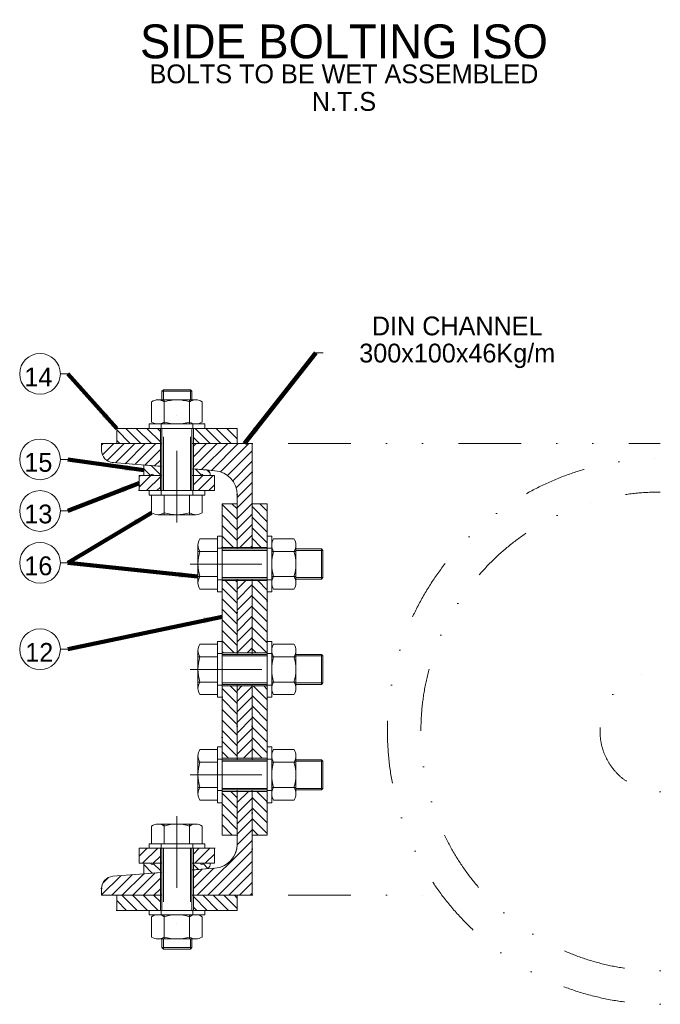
# Model space of a CAD drawing. Header units: millimetres. Extents: x -33820 to -12795, y -745548 to -730698.
# Tile 15 of 25: x -21362 to -19235, y -738600 to -735330. Entities that reach past the tile are written whole.
import ezdxf

# ---------------------------------------------------------------- set-up
doc = ezdxf.new("R2010")
doc.units = ezdxf.units.MM
doc.header["$MEASUREMENT"] = 0
for name, pattern in [('DGN Style 2', [297.392727, 178.435636, -118.957091]), ('DGN Style 4', [476.125756, 237.914182, -118.957091, 0.297393, -118.957091]), ('DGN Style 5', [208.174909, 89.217818, -118.957091]), ('DGN Style 6', [565.640967, 0.297393, -118.957091, 208.174909, -118.957091, 0.297393, -118.957091])]:
    doc.linetypes.add(name, pattern=pattern)
doc.styles.add('Style-ENGINEERING', font='ENGINEERING.shx')
doc.styles.add('Style-ENGINEERING_0', font='ENGINEERING.shx')
doc.dimstyles.new('MetricMM', dxfattribs={"dimtxt": 3, "dimasz": 3, "dimexe": 1.5, "dimexo": 1.5, "dimgap": 1.5, "dimtad": 1, "dimdec": 0, "dimzin": 7, "dimtxsty": 'Style-ENGINEERING_0', "dimcen": 0.09, "dimclrd": 1, "dimclre": 1, "dimclrt": 7, "dimadec": 0, "dimazin": 3, "dimtfac": 1, "dimtdec": 0, "dimtofl": 0, "dimtmove": 0, "dimatfit": 3, "dimfxl": 1, "dimtzin": 7, "dimlwd": -1, "dimlwe": 0, "dimarcsym": 0})

# ---------------------------------------------------------------- blocks, each defined once
blk = doc.blocks.new('*U327')
at = {"linetype": 'DGN Style 6', "lineweight": 0}
h = blk.add_hatch(dxfattribs=at)
h.set_pattern_fill('HATCH', color=3, style=0, pattern_type=2)
h.set_pattern_definition([(135, (2178.4, 1403.235), (17.5184, 17.5184), [])])
h.paths.add_polyline_path([(2267.44, 1384.75), (2267.44, 1434.75), (2374.94, 1434.75), (2412.44, 1434.75), (2412.44, 1384.75)])
h = blk.add_hatch(dxfattribs=at)
h.set_pattern_fill('HATCH', color=3, style=0, pattern_type=2)
h.set_pattern_definition([(135, (2431.516, 1415.66), (17.5184, 17.5184), [])])
h.paths.add_polyline_path([(2522.44, 1384.75), (2522.44, 1434.75), (2559.94, 1434.75), (2667.44, 1434.75), (2667.44, 1384.75)])
h = blk.add_hatch(dxfattribs=at)
h.set_pattern_fill('HATCH', style=0, pattern_type=2)
h.set_pattern_definition([(225, (2110.261, 1348.336), (-17.5184, 17.5184), [])])
h.paths.add_polyline_path([(2254.26, 1321.79, -0.3910403), (2217.44, 1361.67), (2217.44, 1384.75), (2267.44, 1384.75), (2412.44, 1384.75), (2412.44, 1309.15), (2357.44, 1313.55)])
h = blk.add_hatch(dxfattribs=at)
h.set_pattern_fill('HATCH', style=0, pattern_type=2)
h.set_pattern_definition([(225, (2480.877, 1305.294), (-17.5184, 17.5184), [])])
h.paths.add_polyline_path([(2667.44, 1214.91, 0.3910403), (2593.82, 1294.65), (2565.66, 1296.92, 0.0198325), (2564.55, 1297.05), (2522.44, 1300.4), (2522.44, 1384.75), (2667.44, 1384.75), (2717.44, 1384.75), (2717.44, 1184.75), (2717.44, 1039.75), (2667.44, 1039.75), (2667.44, 1184.75)])
h = blk.add_hatch(dxfattribs=at)
h.set_pattern_fill('HATCH', color=30, style=0, pattern_type=2)
h.set_pattern_definition([(135, (2321.738, 1291.024), (17.5184, 17.5184), [])])
h.paths.add_polyline_path([(2389.44, 1278.52, 1), (2380.44, 1278.52), (2357.44, 1278.52), (2357.44, 1313.52), (2412.44, 1309.15), (2412.44, 1278.52)])
h = blk.add_hatch(dxfattribs=at)
h.set_pattern_fill('HATCH', color=3, style=0, pattern_type=2)
h.set_pattern_definition([(225, (2282.343, 1255.416), (-17.5184, 17.5184), [])])
h.paths.add_polyline_path([(2342.44, 1228.52), (2342.44, 1278.52), (2357.44, 1278.52), (2380.44, 1278.52), (2389.44, 1278.52), (2412.44, 1278.52), (2412.44, 1228.52), (2374.94, 1228.52)])
h = blk.add_hatch(dxfattribs=at)
h.set_pattern_fill('HATCH', color=30, style=0, pattern_type=2)
h.set_pattern_definition([(135, (2488.603, 1294.77), (17.5184, 17.5184), [])])
h.paths.add_polyline_path([(2565.66, 1296.92, -0.3684599), (2577.44, 1283.09), (2577.44, 1278.52), (2554.44, 1278.52, 1), (2545.44, 1278.52), (2522.44, 1278.52), (2522.44, 1300.39), (2564.55, 1297.01)])
h = blk.add_hatch(dxfattribs=at)
h.set_pattern_fill('HATCH', color=3, style=0, pattern_type=2)
h.set_pattern_definition([(225, (2489.197, 1255.416), (-17.5184, 17.5184), [])])
h.paths.add_polyline_path([(2522.44, 1228.52), (2522.44, 1278.52), (2545.44, 1278.52), (2554.44, 1278.52), (2577.44, 1278.52), (2592.44, 1278.52), (2592.44, 1228.52), (2559.94, 1228.52)])
h = blk.add_hatch(dxfattribs=at)
h.set_pattern_fill('HATCH', color=3, style=0, pattern_type=2)
h.set_pattern_definition([(135, (2581.922, 1137.488), (17.5184, 17.5184), [])])
h.paths.add_polyline_path([(2617.44, 1039.75), (2617.44, 1077.25), (2617.44, 1184.75), (2667.44, 1184.75), (2667.44, 1039.75)])
h = blk.add_hatch(dxfattribs=at)
h.set_pattern_fill('HATCH', color=3, style=0, pattern_type=2)
h.set_pattern_definition([(135, (2683.18, 1128.886), (17.5184, 17.5184), [])])
h.paths.add_polyline_path([(2717.44, 1184.75), (2767.44, 1184.75), (2767.44, 1077.25), (2767.44, 1039.75), (2717.44, 1039.75)])
h = blk.add_hatch(dxfattribs=at)
h.set_pattern_fill('HATCH', color=3, style=0, pattern_type=2)
h.set_pattern_definition([(135, (2596.49, 845.008), (17.5184, 17.5184), [])])
h.paths.add_polyline_path([(2667.44, 689.75), (2617.44, 689.75), (2617.44, 727.25), (2617.44, 892.25), (2617.44, 929.75), (2667.44, 929.75)])
h = blk.add_hatch(dxfattribs=at)
h.set_pattern_fill('HATCH', style=0, pattern_type=2)
h.set_pattern_definition([(225, (2651.908, 786.285), (-17.5184, 17.5184), [])])
h.paths.add_polyline_path([(2667.44, 929.75), (2717.44, 929.75), (2717.44, 689.75), (2667.44, 689.75)])
h = blk.add_hatch(dxfattribs=at)
h.set_pattern_fill('HATCH', color=3, style=0, pattern_type=2)
h.set_pattern_definition([(135, (2658.344, 821.59), (17.5184, 17.5184), [])])
h.paths.add_polyline_path([(2767.44, 727.25), (2767.44, 689.75), (2717.44, 689.75), (2717.44, 929.75), (2767.44, 929.75), (2767.44, 892.25)])
h = blk.add_hatch(dxfattribs=at)
h.set_pattern_fill('HATCH', color=3, style=0, pattern_type=2)
h.set_pattern_definition([(135, (2569.742, 503.78), (17.5184, 17.5184), [])])
h.paths.add_polyline_path([(2617.44, 542.25), (2617.44, 579.75), (2667.44, 579.75), (2667.44, 339.75), (2617.44, 339.75), (2617.44, 377.25)])
h = blk.add_hatch(dxfattribs=at)
h.set_pattern_fill('HATCH', style=0, pattern_type=2)
h.set_pattern_definition([(225, (2630.176, 532.038), (-17.5184, 17.5184), [])])
h.paths.add_polyline_path([(2667.44, 579.75), (2717.44, 579.75), (2717.44, 339.75), (2667.44, 339.75)])
h = blk.add_hatch(dxfattribs=at)
h.set_pattern_fill('HATCH', color=3, style=0, pattern_type=2)
h.set_pattern_definition([(135, (2688.435, 426.838), (17.5184, 17.5184), [])])
h.paths.add_polyline_path([(2717.44, 579.75), (2767.44, 579.75), (2767.44, 542.25), (2767.44, 377.25), (2767.44, 339.75), (2717.44, 339.75)])
h = blk.add_hatch(dxfattribs=at)
h.set_pattern_fill('HATCH', style=0, pattern_type=2)
h.set_pattern_definition([(225, (2138.292, -85.809), (-17.5184, 17.5184), [])])
h.paths.add_polyline_path([(2564.55, -27.54, 0.0198325), (2565.66, -27.41), (2593.82, -25.15, 0.3910403), (2667.44, 54.6), (2667.44, 84.75), (2667.44, 229.75), (2717.44, 229.75), (2717.44, 84.75), (2717.44, -115.25), (2667.44, -115.25), (2522.44, -115.25), (2522.44, -30.89)])
h = blk.add_hatch(dxfattribs=at)
h.set_pattern_fill('HATCH', color=3, style=0, pattern_type=2)
h.set_pattern_definition([(135, (2607.51, 153.06), (17.5184, 17.5184), [])])
h.paths.add_polyline_path([(2667.44, 84.75), (2617.44, 84.75), (2617.44, 192.25), (2617.44, 229.75), (2667.44, 229.75)])
h = blk.add_hatch(dxfattribs=at)
h.set_pattern_fill('HATCH', color=3, style=0, pattern_type=2)
h.set_pattern_definition([(135, (2687.752, 159.068), (17.5184, 17.5184), [])])
h.paths.add_polyline_path([(2767.44, 192.25), (2767.44, 84.75), (2717.44, 84.75), (2717.44, 229.75), (2767.44, 229.75)])
h = blk.add_hatch(dxfattribs=at)
h.set_pattern_fill('HATCH', color=3, style=0, pattern_type=2)
h.set_pattern_definition([(225, (2299.896, 12.883), (-17.5184, 17.5184), [])])
h.paths.add_polyline_path([(2412.44, 40.98), (2412.44, -9.02), (2389.44, -9.02), (2380.44, -9.02), (2357.44, -9.02), (2342.44, -9.02), (2342.44, 40.98), (2374.94, 40.98)])
h = blk.add_hatch(dxfattribs=at)
h.set_pattern_fill('HATCH', color=3, style=0, pattern_type=2)
h.set_pattern_definition([(225, (2491.466, 31.453), (-17.5184, 17.5184), [])])
h.paths.add_polyline_path([(2592.44, 40.98), (2592.44, -9.02), (2577.44, -9.02), (2554.44, -9.02), (2545.44, -9.02), (2522.44, -9.02), (2522.44, 40.98), (2559.94, 40.98)])
h = blk.add_hatch(dxfattribs=at)
h.set_pattern_fill('HATCH', color=30, style=0, pattern_type=2)
h.set_pattern_definition([(135, (2324.33, -25.905), (17.5184, 17.5184), [])])
h.paths.add_polyline_path([(2380.44, -9.02, 1), (2389.44, -9.02), (2412.44, -9.02), (2412.44, -39.64), (2357.44, -44.02), (2357.44, -9.02)])
h = blk.add_hatch(dxfattribs=at)
h.set_pattern_fill('HATCH', color=30, style=0, pattern_type=2)
h.set_pattern_definition([(135, (2482.149, -18.453), (17.5184, 17.5184), [])])
h.paths.add_polyline_path([(2545.44, -9.02, 1), (2554.44, -9.02), (2577.44, -9.02), (2577.44, -13.59, -0.3684599), (2565.66, -27.41), (2564.55, -27.5), (2522.44, -30.89), (2522.44, -9.02)])
h = blk.add_hatch(dxfattribs=at)
h.set_pattern_fill('HATCH', style=0, pattern_type=2)
h.set_pattern_definition([(225, (2133.546, -86.764), (-17.5184, 17.5184), [])])
h.paths.add_polyline_path([(2217.44, -92.16, -0.3910403), (2254.26, -52.29), (2357.44, -44.04), (2412.44, -39.65), (2412.44, -115.25), (2267.44, -115.25), (2217.44, -115.25)])
h = blk.add_hatch(dxfattribs=at)
h.set_pattern_fill('HATCH', color=3, style=0, pattern_type=2)
h.set_pattern_definition([(135, (2208.592, -154.337), (17.5184, 17.5184), [])])
h.paths.add_polyline_path([(2267.44, -165.25), (2267.44, -115.25), (2412.44, -115.25), (2412.44, -165.25), (2374.94, -165.25)])
h = blk.add_hatch(dxfattribs=at)
h.set_pattern_fill('HATCH', color=3, style=0, pattern_type=2)
h.set_pattern_definition([(135, (2427.32, -140), (17.5184, 17.5184), [])])
h.paths.add_polyline_path([(2667.44, -115.25), (2667.44, -165.25), (2559.94, -165.25), (2522.44, -165.25), (2522.44, -115.25)])
at = {"color": 7, "linetype": 'Continuous', "lineweight": 0}
for p, q in [((2928.81, 1686.13), (2953.58, 1686.13)), ((2080.57, 1616.04), (2105.35, 1616.04)), ((2417.44, 1558.52), (2422.44, 1563.52)), ((2417.44, 1529.75), (2417.44, 1558.52)), ((2512.44, 1563.52), (2422.44, 1563.52)), ((2512.44, 1563.52), (2517.44, 1558.52)), ((2517.44, 1529.75), (2517.44, 1558.52)), ((2383.62, 1455.93), (2383.62, 1523.57)), ((2425.53, 1449.75), (2425.53, 1529.75)), ((2509.36, 1449.75), (2509.36, 1529.75)), ((2551.27, 1455.93), (2551.27, 1523.57)), ((2417.44, 1228.52), (2417.44, 1434.75)), ((2517.44, 1228.52), (2517.44, 1434.75)), ((2080.57, 1332.22), (2105.35, 1332.22)), ((2425.53, 1148.52), (2425.53, 1213.52)), ((2509.36, 1148.52), (2509.36, 1213.52)), ((2080.57, 1160.81), (2105.35, 1160.81)), ((2788.62, 1068.58), (2856.26, 1068.58)), ((2537.44, 1026.66), (2602.44, 1026.66)), ((2617.44, 1034.75), (2767.44, 1034.75)), ((2782.44, 1026.66), (2862.44, 1026.66)), ((2862.44, 1034.75), (2947.44, 1034.75)), ((2947.44, 1034.75), (2952.44, 1029.75)), ((2952.44, 939.75), (2952.44, 1029.75)), ((2080.57, 988.71), (2105.35, 988.71)), ((2537.44, 942.84), (2602.44, 942.84)), ((2617.44, 934.75), (2767.44, 934.75)), ((2667.44, 684.75), (2667.44, 934.75)), ((2717.44, 934.75), (2717.44, 684.75)), ((2782.44, 942.84), (2862.44, 942.84)), ((2862.44, 934.75), (2947.44, 934.75)), ((2952.44, 939.75), (2947.44, 934.75)), ((2788.62, 900.93), (2856.26, 900.93)), ((2080.57, 701.66), (2105.35, 701.66)), ((2788.62, 718.58), (2856.26, 718.58)), ((2537.44, 676.66), (2602.44, 676.66)), ((2617.44, 684.75), (2767.44, 684.75)), ((2782.44, 676.66), (2862.44, 676.66)), ((2862.44, 684.75), (2947.44, 684.75)), ((2947.44, 684.75), (2952.44, 679.75)), ((2952.44, 589.75), (2952.44, 679.75)), ((2537.44, 592.84), (2602.44, 592.84)), ((2782.44, 592.84), (2862.44, 592.84)), ((2952.44, 589.75), (2947.44, 584.75)), ((2617.44, 584.75), (2767.44, 584.75)), ((2667.44, 334.75), (2667.44, 584.75)), ((2717.44, 584.75), (2717.44, 334.75)), ((2862.44, 584.75), (2947.44, 584.75)), ((2788.62, 550.93), (2856.26, 550.93)), ((2788.62, 368.58), (2856.26, 368.58)), ((2617.44, 334.75), (2767.44, 334.75)), ((2862.44, 334.75), (2947.44, 334.75)), ((2947.44, 334.75), (2952.44, 329.75)), ((2952.44, 239.75), (2952.44, 329.75)), ((2537.44, 326.66), (2602.44, 326.66)), ((2782.44, 326.66), (2862.44, 326.66)), ((2537.44, 242.84), (2602.44, 242.84)), ((2617.44, 234.75), (2767.44, 234.75)), ((2782.44, 242.84), (2862.44, 242.84)), ((2862.44, 234.75), (2947.44, 234.75)), ((2952.44, 239.75), (2947.44, 234.75)), ((2788.62, 200.93), (2856.26, 200.93)), ((2425.53, 120.98), (2425.53, 55.98)), ((2509.36, 120.98), (2509.36, 55.98)), ((2417.44, 40.98), (2417.44, -165.25)), ((2517.44, 40.98), (2517.44, -165.25)), ((2383.62, -186.43), (2383.62, -254.07)), ((2425.53, -180.25), (2425.53, -260.25)), ((2509.36, -180.25), (2509.36, -260.25)), ((2551.27, -186.43), (2551.27, -254.07)), ((2417.44, -260.25), (2417.44, -289.02)), ((2517.44, -260.25), (2517.44, -289.02)), ((2417.44, -289.02), (2422.44, -294.02)), ((2512.44, -294.02), (2422.44, -294.02)), ((2512.44, -294.02), (2517.44, -289.02))]:
    blk.add_line(p, q, dxfattribs=at)
at = {"color": 1, "linetype": 'DGN Style 4', "lineweight": 0}
for p, q in [((2467.44, 1122.31), (2467.44, 1592.38)), ((2511.23, 984.75), (2981.3, 984.75)), ((2511.23, 634.75), (2981.3, 634.75)), ((2511.23, 284.75), (2981.3, 284.75)), ((2467.44, 147.2), (2467.44, -322.87))]:
    blk.add_line(p, q, dxfattribs=at)
at = {"color": 7, "linetype": 'DGN Style 2', "lineweight": 0}
for p, q in [((2517.44, 1558.52), (2417.44, 1558.52)), ((2422.44, 1529.75), (2422.44, 1563.52)), ((2512.44, 1529.75), (2512.44, 1563.52)), ((2414.94, 1434.75), (2414.94, 1449.75)), ((2519.94, 1434.75), (2519.94, 1449.75)), ((2422.44, 1228.52), (2422.44, 1434.75)), ((2512.44, 1228.52), (2512.44, 1434.75)), ((2414.94, 1213.52), (2414.94, 1228.52)), ((2519.94, 1213.52), (2519.94, 1228.52)), ((2602.44, 1037.25), (2617.44, 1037.25)), ((2617.44, 1029.75), (2767.44, 1029.75)), ((2767.44, 1037.25), (2782.44, 1037.25)), ((2862.44, 1029.75), (2952.44, 1029.75)), ((2947.44, 934.75), (2947.44, 1034.75)), ((2602.44, 932.25), (2617.44, 932.25)), ((2617.44, 939.75), (2767.44, 939.75)), ((2767.44, 932.25), (2782.44, 932.25)), ((2862.44, 939.75), (2952.44, 939.75)), ((2602.44, 687.25), (2617.44, 687.25)), ((2767.44, 687.25), (2782.44, 687.25)), ((2617.44, 679.75), (2767.44, 679.75)), ((2862.44, 679.75), (2952.44, 679.75)), ((2947.44, 584.75), (2947.44, 684.75)), ((2617.44, 589.75), (2767.44, 589.75)), ((2862.44, 589.75), (2952.44, 589.75)), ((2602.44, 582.25), (2617.44, 582.25)), ((2767.44, 582.25), (2782.44, 582.25)), ((2602.44, 337.25), (2617.44, 337.25)), ((2617.44, 329.75), (2767.44, 329.75)), ((2767.44, 337.25), (2782.44, 337.25)), ((2862.44, 329.75), (2952.44, 329.75)), ((2947.44, 234.75), (2947.44, 334.75)), ((2602.44, 232.25), (2617.44, 232.25)), ((2617.44, 239.75), (2767.44, 239.75)), ((2767.44, 232.25), (2782.44, 232.25)), ((2862.44, 239.75), (2952.44, 239.75)), ((2414.94, 55.98), (2414.94, 40.98)), ((2422.44, 40.98), (2422.44, -165.25)), ((2512.44, 40.98), (2512.44, -165.25)), ((2519.94, 55.98), (2519.94, 40.98)), ((2414.94, -165.25), (2414.94, -180.25)), ((2519.94, -165.25), (2519.94, -180.25)), ((2422.44, -260.25), (2422.44, -294.02)), ((2512.44, -260.25), (2512.44, -294.02)), ((2517.44, -289.02), (2417.44, -289.02))]:
    blk.add_line(p, q, dxfattribs=at)
at = {"color": 3, "linetype": 'Continuous', "lineweight": 0}
for p, q in [((2267.44, 1434.75), (2267.44, 1384.75)), ((2267.44, 1434.75), (2417.44, 1434.75)), ((2667.44, 1434.75), (2517.44, 1434.75)), ((2667.44, 1434.75), (2667.44, 1384.75)), ((2417.44, 1384.75), (2267.44, 1384.75)), ((2517.44, 1384.75), (2667.44, 1384.75)), ((2342.44, 1278.52), (2342.44, 1228.52)), ((2417.44, 1278.52), (2342.44, 1278.52)), ((2592.44, 1278.52), (2517.44, 1278.52)), ((2592.44, 1278.52), (2592.44, 1228.52)), ((2417.44, 1228.52), (2342.44, 1228.52)), ((2592.44, 1228.52), (2517.44, 1228.52)), ((2342.44, -9.02), (2342.44, 40.98)), ((2417.44, 40.98), (2342.44, 40.98)), ((2592.44, 40.98), (2517.44, 40.98)), ((2592.44, -9.02), (2592.44, 40.98)), ((2417.44, -9.02), (2342.44, -9.02)), ((2592.44, -9.02), (2517.44, -9.02)), ((2267.44, -165.25), (2267.44, -115.25)), ((2417.44, -115.25), (2267.44, -115.25)), ((2517.44, -115.25), (2667.44, -115.25)), ((2667.44, -165.25), (2667.44, -115.25)), ((2267.44, -165.25), (2417.44, -165.25)), ((2667.44, -165.25), (2517.44, -165.25))]:
    blk.add_line(p, q, dxfattribs=at)
at = {"color": 7, "linetype": 'DGN Style 6', "lineweight": 0}
for p, q in [((2717.44, 1384.75), (4072.57, 1384.75)), ((2717.44, -115.25), (3348.08, -115.25))]:
    blk.add_line(p, q, dxfattribs=at)
at = {"color": 30, "linetype": 'Continuous', "lineweight": 0}
for p, q in [((2357.44, 1278.52), (2357.44, 1313.52)), ((2357.44, 1313.52), (2417.44, 1308.75)), ((2357.44, 1278.52), (2380.44, 1278.52)), ((2389.44, 1278.52), (2417.44, 1278.52)), ((2517.44, 1300.8), (2564.55, 1297.05)), ((2517.44, 1278.52), (2545.44, 1278.52)), ((2554.44, 1278.52), (2577.44, 1278.52)), ((2577.44, 1278.52), (2577.44, 1283.09)), ((2357.44, -9.02), (2357.44, -44.02)), ((2357.44, -9.02), (2380.44, -9.02)), ((2389.44, -9.02), (2417.44, -9.02)), ((2517.44, -9.02), (2545.44, -9.02)), ((2517.44, -31.29), (2564.55, -27.54)), ((2554.44, -9.02), (2577.44, -9.02)), ((2577.44, -9.02), (2577.44, -13.59)), ((2357.44, -44.02), (2417.44, -39.25))]:
    blk.add_line(p, q, dxfattribs=at)
at = {"color": 7, "linetype": 'Continuous', "lineweight": 0, "flags": 128}
for points in [[(2530.31, 1529.75), (2404.57, 1529.75)], [(2530.31, 1449.75), (2404.57, 1449.75)], [(2412.44, 1384.75), (2412.44, 1309.15)], [(2517.44, 1384.75), (2717.44, 1384.75), (2717.44, 1034.75)], [(2522.44, 1384.75), (2522.44, 1300.4)], [(2383.62, 1154.7), (2383.62, 1213.52), (2551.27, 1213.52), (2551.27, 1154.7)], [(2530.31, 1148.52), (2404.57, 1148.52)], [(2537.44, 921.88), (2537.44, 1047.62)], [(2543.62, 1068.58), (2602.44, 1068.58), (2602.44, 900.93), (2543.62, 900.93)], [(2782.44, 921.88), (2782.44, 1047.62)], [(2862.44, 921.88), (2862.44, 1047.62)], [(2767.44, 1039.75), (2617.44, 1039.75)], [(2767.44, 929.75), (2617.44, 929.75)], [(2537.44, 571.88), (2537.44, 697.62)], [(2543.62, 718.58), (2602.44, 718.58), (2602.44, 550.93), (2543.62, 550.93)], [(2767.44, 689.75), (2617.44, 689.75)], [(2782.44, 571.88), (2782.44, 697.62)], [(2862.44, 571.88), (2862.44, 697.62)], [(2767.44, 579.75), (2617.44, 579.75)], [(2543.62, 368.58), (2602.44, 368.58), (2602.44, 200.93), (2543.62, 200.93)], [(2537.44, 221.88), (2537.44, 347.62)], [(2767.44, 339.75), (2617.44, 339.75)], [(2782.44, 221.88), (2782.44, 347.62)], [(2862.44, 221.88), (2862.44, 347.62)], [(2717.44, 234.75), (2717.44, -115.25), (2517.44, -115.25)], [(2767.44, 229.75), (2617.44, 229.75)], [(2383.62, 114.8), (2383.62, 55.98), (2551.27, 55.98), (2551.27, 114.8)], [(2530.31, 120.98), (2404.57, 120.98)], [(2522.44, -115.25), (2522.44, -30.89)], [(2412.44, -115.25), (2412.44, -39.64)], [(2530.31, -180.25), (2404.57, -180.25)], [(2530.31, -260.25), (2404.57, -260.25)]]:
    blk.add_lwpolyline(points, dxfattribs=at)
for points in [[(2374.94, 1434.75), (2374.94, 1449.75), (2559.94, 1449.75), (2559.94, 1434.75), (2374.94, 1434.75)], [(2374.94, 1213.52), (2374.94, 1228.52), (2559.94, 1228.52), (2559.94, 1213.52), (2374.94, 1213.52)], [(2602.44, 1077.25), (2617.44, 1077.25), (2617.44, 892.25), (2602.44, 892.25), (2602.44, 1077.25)], [(2767.44, 1077.25), (2782.44, 1077.25), (2782.44, 892.25), (2767.44, 892.25), (2767.44, 1077.25)], [(2602.44, 727.25), (2617.44, 727.25), (2617.44, 542.25), (2602.44, 542.25), (2602.44, 727.25)], [(2767.44, 727.25), (2782.44, 727.25), (2782.44, 542.25), (2767.44, 542.25), (2767.44, 727.25)], [(2602.44, 377.25), (2617.44, 377.25), (2617.44, 192.25), (2602.44, 192.25), (2602.44, 377.25)], [(2767.44, 377.25), (2782.44, 377.25), (2782.44, 192.25), (2767.44, 192.25), (2767.44, 377.25)], [(2374.94, 55.98), (2374.94, 40.98), (2559.94, 40.98), (2559.94, 55.98), (2374.94, 55.98)], [(2374.94, -165.25), (2374.94, -180.25), (2559.94, -180.25), (2559.94, -165.25), (2374.94, -165.25)]]:
    blk.add_lwpolyline(points, close=True, dxfattribs=at)
at = {"color": 3, "linetype": 'DGN Style 6', "lineweight": 0, "flags": 128}
for points in [[(2267.44, 1384.75), (2267.44, 1434.75), (2374.94, 1434.75), (2412.44, 1434.75), (2412.44, 1384.75), (2267.44, 1384.75)], [(2522.44, 1384.75), (2522.44, 1434.75), (2559.94, 1434.75), (2667.44, 1434.75), (2667.44, 1384.75), (2522.44, 1384.75)], [(2342.44, 1228.52), (2342.44, 1278.52), (2357.44, 1278.52), (2380.44, 1278.52), (2389.44, 1278.52), (2412.44, 1278.52), (2412.44, 1228.52), (2374.94, 1228.52), (2342.44, 1228.52)], [(2522.44, 1228.52), (2522.44, 1278.52), (2545.44, 1278.52), (2554.44, 1278.52), (2577.44, 1278.52), (2592.44, 1278.52), (2592.44, 1228.52), (2559.94, 1228.52), (2522.44, 1228.52)], [(2617.44, 1039.75), (2617.44, 1077.25), (2617.44, 1184.75), (2667.44, 1184.75), (2667.44, 1039.75), (2617.44, 1039.75)], [(2717.44, 1184.75), (2767.44, 1184.75), (2767.44, 1077.25), (2767.44, 1039.75), (2717.44, 1039.75), (2717.44, 1184.75)], [(2667.44, 689.75), (2617.44, 689.75), (2617.44, 727.25), (2617.44, 892.25), (2617.44, 929.75), (2667.44, 929.75), (2667.44, 689.75)], [(2767.44, 727.25), (2767.44, 689.75), (2717.44, 689.75), (2717.44, 929.75), (2767.44, 929.75), (2767.44, 892.25), (2767.44, 727.25)], [(2617.44, 542.25), (2617.44, 579.75), (2667.44, 579.75), (2667.44, 339.75), (2617.44, 339.75), (2617.44, 377.25), (2617.44, 542.25)], [(2717.44, 579.75), (2767.44, 579.75), (2767.44, 542.25), (2767.44, 377.25), (2767.44, 339.75), (2717.44, 339.75), (2717.44, 579.75)], [(2667.44, 84.75), (2617.44, 84.75), (2617.44, 192.25), (2617.44, 229.75), (2667.44, 229.75), (2667.44, 84.75)], [(2767.44, 192.25), (2767.44, 84.75), (2717.44, 84.75), (2717.44, 229.75), (2767.44, 229.75), (2767.44, 192.25)], [(2412.44, 40.98), (2412.44, -9.02), (2389.44, -9.02), (2380.44, -9.02), (2357.44, -9.02), (2342.44, -9.02), (2342.44, 40.98), (2374.94, 40.98), (2412.44, 40.98)], [(2592.44, 40.98), (2592.44, -9.02), (2577.44, -9.02), (2554.44, -9.02), (2545.44, -9.02), (2522.44, -9.02), (2522.44, 40.98), (2559.94, 40.98), (2592.44, 40.98)], [(2267.44, -165.25), (2267.44, -115.25), (2412.44, -115.25), (2412.44, -165.25), (2374.94, -165.25), (2267.44, -165.25)], [(2667.44, -115.25), (2667.44, -165.25), (2559.94, -165.25), (2522.44, -165.25), (2522.44, -115.25), (2667.44, -115.25)]]:
    blk.add_lwpolyline(points, close=True, dxfattribs=at)
at = {"color": 3, "linetype": 'Continuous', "lineweight": 0, "flags": 128}
for points in [[(2412.44, 1384.75), (2412.44, 1434.75)], [(2522.44, 1384.75), (2522.44, 1434.75)], [(2412.44, 1228.52), (2412.44, 1278.52)], [(2522.44, 1228.52), (2522.44, 1278.52)], [(2617.44, 684.75), (2617.44, 1184.75), (2667.44, 1184.75), (2667.44, 1034.75)], [(2717.44, 1034.75), (2717.44, 1184.75), (2767.44, 1184.75), (2767.44, 684.75)], [(2667.44, 934.75), (2667.44, 684.75)], [(2717.44, 684.75), (2717.44, 934.75)], [(2667.44, 234.75), (2667.44, 84.75), (2617.44, 84.75), (2617.44, 579.75)], [(2667.44, 584.75), (2667.44, 334.75)], [(2767.44, 584.75), (2767.44, 84.75), (2717.44, 84.75), (2717.44, 234.75)], [(2717.44, 334.75), (2717.44, 584.75)], [(2412.44, 40.98), (2412.44, -9.02)], [(2522.44, 40.98), (2522.44, -9.02)], [(2412.44, -115.25), (2412.44, -165.25)], [(2522.44, -115.25), (2522.44, -165.25)]]:
    blk.add_lwpolyline(points, dxfattribs=at)
at = {"color": 7, "linetype": 'Continuous', "lineweight": 0, "flags": 128}
for points in [[(2417.44, 1308.75), (2254.26, 1321.79, -0.3910403), (2217.44, 1361.67), (2217.44, 1384.75), (2417.44, 1384.75)], [(2667.44, 1034.75), (2667.44, 1214.91, 0.3910403), (2593.82, 1294.65), (2517.44, 1300.76)], [(2517.44, -31.25), (2593.82, -25.15, 0.3910403), (2667.44, 54.6), (2667.44, 234.75)], [(2417.44, -115.25), (2217.44, -115.25), (2217.44, -92.16, -0.3910403), (2254.26, -52.29), (2417.44, -39.24)]]:
    blk.add_lwpolyline(points, format="xyb", dxfattribs=at)
at = {"color": 7, "linetype": 'DGN Style 6', "lineweight": 0, "flags": 128}
for points in [[(2254.26, 1321.79, -0.3910403), (2217.44, 1361.67), (2217.44, 1384.75), (2267.44, 1384.75), (2412.44, 1384.75), (2412.44, 1309.15), (2357.44, 1313.55), (2254.26, 1321.79)], [(2667.44, 1214.91, 0.3910403), (2593.82, 1294.65), (2565.66, 1296.92, 0.0198325), (2564.55, 1297.05), (2522.44, 1300.4), (2522.44, 1384.75), (2667.44, 1384.75), (2717.44, 1384.75), (2717.44, 1184.75), (2717.44, 1039.75), (2667.44, 1039.75), (2667.44, 1184.75), (2667.44, 1214.91)], [(2564.55, -27.54, 0.0198325), (2565.66, -27.41), (2593.82, -25.15, 0.3910403), (2667.44, 54.6), (2667.44, 84.75), (2667.44, 229.75), (2717.44, 229.75), (2717.44, 84.75), (2717.44, -115.25), (2667.44, -115.25), (2522.44, -115.25), (2522.44, -30.89), (2564.55, -27.54)], [(2217.44, -92.16, -0.3910403), (2254.26, -52.29), (2357.44, -44.04), (2412.44, -39.65), (2412.44, -115.25), (2267.44, -115.25), (2217.44, -115.25), (2217.44, -92.16)]]:
    blk.add_lwpolyline(points, format="xyb", close=True, dxfattribs=at)
at = {"color": 30, "linetype": 'DGN Style 6', "lineweight": 0, "flags": 128}
for points in [[(2389.44, 1278.52, 1), (2380.44, 1278.52), (2357.44, 1278.52), (2357.44, 1313.52), (2412.44, 1309.15), (2412.44, 1278.52), (2389.44, 1278.52)], [(2565.66, 1296.92, -0.3684599), (2577.44, 1283.09), (2577.44, 1278.52), (2554.44, 1278.52, 1), (2545.44, 1278.52), (2522.44, 1278.52), (2522.44, 1300.39), (2564.55, 1297.01), (2565.66, 1296.92)], [(2380.44, -9.02, 1), (2389.44, -9.02), (2412.44, -9.02), (2412.44, -39.64), (2357.44, -44.02), (2357.44, -9.02), (2380.44, -9.02)], [(2545.44, -9.02, 1), (2554.44, -9.02), (2577.44, -9.02), (2577.44, -13.59, -0.3684599), (2565.66, -27.41), (2564.55, -27.5), (2522.44, -30.89), (2522.44, -9.02), (2545.44, -9.02)]]:
    blk.add_lwpolyline(points, format="xyb", close=True, dxfattribs=at)
at = {"color": 30, "linetype": 'Continuous', "lineweight": 0, "flags": 128}
for points in [[(2412.44, 1309.15), (2412.44, 1278.52)], [(2522.44, 1278.52), (2522.44, 1300.4)], [(2412.44, -39.64), (2412.44, -9.02)], [(2522.44, -9.02), (2522.44, -30.89)]]:
    blk.add_lwpolyline(points, dxfattribs=at)
at = {"color": 7, "linetype": 'DGN Style 6', "lineweight": 0, "flags": 128}
for points in [[(2667.44, 929.75), (2717.44, 929.75), (2717.44, 689.75), (2667.44, 689.75), (2667.44, 929.75)], [(2667.44, 579.75), (2717.44, 579.75), (2717.44, 339.75), (2667.44, 339.75), (2667.44, 579.75)]]:
    blk.add_lwpolyline(points, close=True, dxfattribs=at)
at = {"color": 7, "linetype": 'Continuous', "lineweight": 13}
for centre in [(2013, 1616.04), (2013, 1332.22), (2013, 1160.81), (2013, 988.71), (2013, 701.66)]:
    blk.add_circle(centre, 67.57, dxfattribs=at)
at = {"color": 7, "linetype": 'Continuous', "lineweight": 0}
for centre, radius, start, end in [((2404.57, 1491.14), 38.62, 57.13277, 122.86723), ((2467.44, 1594.94), 145.19, 253.22135, 286.77865), ((2530.31, 1488.37), 38.62, 237.13277, 302.86723), ((2467.44, 1293.71), 145.19, 253.22135, 286.77865), ((2530.31, 1187.14), 38.62, 237.13277, 302.86723), ((2823.83, 1047.62), 38.62, 327.13277, 32.86723), ((2682.63, 984.75), 145.19, 163.22135, 196.77865), ((2927.63, 984.75), 145.19, 163.22135, 196.77865), ((2576.06, 921.88), 38.62, 147.13277, 212.86723), ((2821.06, 921.88), 38.62, 147.13277, 212.86723), ((2823.83, 697.62), 38.62, 327.13277, 32.86723), ((2682.63, 634.75), 145.19, 163.22135, 196.77865), ((2927.63, 634.75), 145.19, 163.22135, 196.77865), ((2576.06, 571.88), 38.62, 147.13277, 212.86723), ((2821.06, 571.88), 38.62, 147.13277, 212.86723), ((2823.83, 347.62), 38.62, 327.13277, 32.86723), ((2682.63, 284.75), 145.19, 163.22135, 196.77865), ((2927.63, 284.75), 145.19, 163.22135, 196.77865), ((2576.06, 221.88), 38.62, 147.13277, 212.86723), ((2821.06, 221.88), 38.62, 147.13277, 212.86723), ((2404.57, 82.37), 38.62, 57.13277, 122.86723), ((2404.57, -218.86), 38.62, 57.13277, 122.86723), ((2467.44, -115.06), 145.19, 253.22135, 286.77865), ((2530.31, -221.63), 38.62, 237.13277, 302.86723)]:
    blk.add_arc(centre, radius, start, end, dxfattribs=at)
at = {"color": 7, "linetype": 'Continuous', "lineweight": 0, "extrusion": (0, 0, -1)}
for centre, radius, start, end in [((-2467.44, 1384.56), 145.19, 73.22135, 106.77865), ((-2530.31, 1491.14), 38.62, 57.13277, 122.86723), ((-2404.57, 1488.37), 38.62, 237.13277, 302.86723), ((-2404.57, 1187.14), 38.62, 237.13277, 302.86723), ((-2576.06, 1047.62), 38.62, 327.13277, 32.86723), ((-2821.06, 1047.62), 38.62, 327.13277, 32.86723), ((-2717.25, 984.75), 145.19, 163.22135, 196.77865), ((-2823.83, 921.88), 38.62, 147.13277, 212.86723), ((-2576.06, 697.62), 38.62, 327.13277, 32.86723), ((-2821.06, 697.62), 38.62, 327.13277, 32.86723), ((-2717.25, 634.75), 145.19, 163.22135, 196.77865), ((-2823.83, 571.88), 38.62, 147.13277, 212.86723), ((-2576.06, 347.62), 38.62, 327.13277, 32.86723), ((-2821.06, 347.62), 38.62, 327.13277, 32.86723), ((-2717.25, 284.75), 145.19, 163.22135, 196.77865), ((-2823.83, 221.88), 38.62, 147.13277, 212.86723), ((-2467.44, -24.21), 145.19, 73.22135, 106.77865), ((-2530.31, 82.37), 38.62, 57.13277, 122.86723), ((-2467.44, -325.44), 145.19, 73.22135, 106.77865), ((-2530.31, -218.86), 38.62, 57.13277, 122.86723), ((-2404.57, -221.63), 38.62, 237.13277, 302.86723)]:
    blk.add_arc(centre, radius, start, end, dxfattribs=at)
at = {"color": 7, "linetype": 'DGN Style 6', "lineweight": 0, "extrusion": (0, 0, -1)}
for radius in [906, 795, 200]:
    blk.add_arc((-4072.57, 428.76), radius, 270, 90, dxfattribs=at)
at = {"color": 30, "linetype": 'Continuous', "lineweight": 0}
for centre, radius, end in [((2384.94, 1278.52), 4.5, 180), ((2549.94, 1278.52), 4.5, 180), ((2563.44, 1283.09), 14, 85.45196)]:
    blk.add_arc(centre, radius, 0, end, dxfattribs=at)
at = {"color": 30, "linetype": 'Continuous', "lineweight": 0, "extrusion": (0, 0, -1)}
for centre, radius, end in [((-2384.94, -9.02), 4.5, 0), ((-2549.94, -9.02), 4.5, 0), ((-2563.44, -13.59), 14, 265.45196)]:
    blk.add_arc(centre, radius, 180, end, dxfattribs=at)
at = {"color": 7, "lineweight": 13, "insert": (3022.17, 2719.33), "char_height": 112.5, "width": 4377.6018, "attachment_point": 5, "line_spacing_factor": 0.9, "style": 'Style-ENGINEERING'}
blk.add_mtext('SIDE BOLTING ISO', dxfattribs=at)
at = {"color": 7, "linetype": 'DGN Style 5', "lineweight": 0, "char_height": 62.5, "attachment_point": 5, "line_spacing_factor": 0.6, "style": 'Style-ENGINEERING'}
for s, insert in [('BOLTS TO BE WET ASSEMBLED', (3022.17, 2611.91)), ('N.T.S', (3022.17, 2520.27))]:
    blk.add_mtext(s, dxfattribs=dict(at, insert=insert))
at = {"color": 7, "linetype": 'DGN Style 5', "lineweight": 0, "char_height": 62.5, "attachment_point": 5, "style": 'Style-ENGINEERING'}
for s, insert, width, line_spacing_factor in [('DIN CHANNEL 300x100x46Kg/m', (3398.19, 1720.79), 1071.052, 0.86543), ('14', (2007.37, 1605.62), 828.6175, 0.6), ('15', (2007.37, 1321.8), 828.6175, 0.6), ('13', (2007.37, 1150.39), 828.6175, 0.6), ('16', (2007.37, 978.3), 828.6175, 0.6), ('12', (2010.41, 691.24), 828.6175, 0.6)]:
    blk.add_mtext(s, dxfattribs=dict(at, insert=insert, width=width, line_spacing_factor=line_spacing_factor))
at = {"color": 1, "linetype": 'Continuous'}
for points in [[(2692.44, 1384.75), (2928.81, 1686.13)], [(2267.44, 1434.75), (2105.35, 1616.04)], [(2357.44, 1296.02), (2105.35, 1332.22)], [(2342.44, 1253.52), (2105.35, 1160.81)], [(2383.62, 1154.7), (2105.35, 988.71)], [(2537.44, 942.84), (2105.35, 988.71)], [(2617.44, 809.75), (2105.35, 701.66)]]:
    blk.add_leader(points, dimstyle='MetricMM', override={"dimtxt": 62.5, "dimasz": 62.5, "dimgap": 31.25, "dimclrd": 0, "dimlwd": 65534}, dxfattribs=at)

msp = doc.modelspace()

# ---------------------------------------------------------------- block references
at = {"color": 7, "linetype": 'Continuous', "lineweight": 13}
msp.add_blockref('*U327', (-23307.55, -738122.65), dxfattribs=at)

doc.saveas('drawing.dxf')
